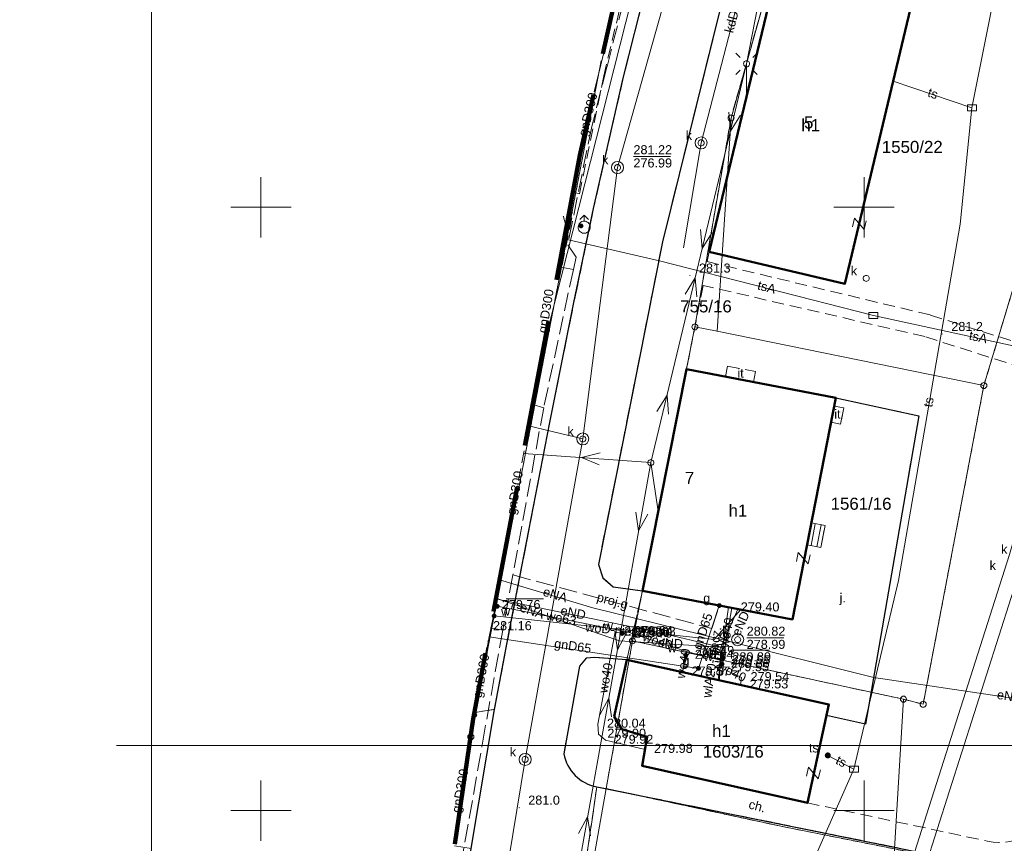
# Model space of a CAD drawing. Extents: x 0 to 6568752, y 0 to 5584302.
# Tile 7 of 58: x 6568230 to 6568312, y 5584097 to 5584166. Entities that reach past the tile are written whole.
import ezdxf
from ezdxf.enums import TextEntityAlignment as Align

# ---------------------------------------------------------------- set-up
doc = ezdxf.new("R2010")
doc.units = 0
doc.header["$PDSIZE"] = 0.75
for name, pattern in [('GAK', [3.5, 2, -0.7, 0.1, -0.7]), ('PRZER1-1', [1, 0.5, -0.5]), ('PRZER2-1', [1.5, 1, -0.5]), ('PRZER3-1', [2, 1.5, -0.5])]:
    doc.linetypes.add(name, pattern=pattern)
doc.layers.get('0').update_dxf_attribs({"linetype": 'CONTINUOUS'})
doc.layers.get('Defpoints').update_dxf_attribs({"linetype": 'CONTINUOUS'})
for name, color, linetype, lineweight in [('EGBS', 7, 'CONTINUOUS', 18), ('EGBU', 7, 'CONTINUOUS', 50), ('EGBU_O', 7, 'CONTINUOUS', 50), ('EGDE', 7, 'CONTINUOUS', 18), ('EGDE_O', 7, 'CONTINUOUS', 18), ('EGPG', 7, 'CONTINUOUS', 18), ('GEPADR_O', 7, 'CONTINUOUS', 18), ('GEPPHC', 7, 'CONTINUOUS', 18), ('GUPPRZ_O', 7, 'CONTINUOUS', 18), ('OTKC', 7, 'CONTINUOUS', 18), ('OTKC_O', 7, 'CONTINUOUS', 18), ('OTKJ', 7, 'CONTINUOUS', 18), ('OTKJ_O', 7, 'CONTINUOUS', 18), ('OTKK', 7, 'CONTINUOUS', 25), ('OTRN', 7, 'CONTINUOUS', 13), ('OTRN_O', 7, 'CONTINUOUS', 13), ('OTZI', 7, 'CONTINUOUS', 18), ('OTZI_O', 7, 'CONTINUOUS', 18), ('ramka sekcji', 7, 'CONTINUOUS', 18), ('siec', 7, 'GAK', 70), ('SUEO', 7, 'CONTINUOUS', 18), ('SUPK', 7, 'CONTINUOUS', 18), ('SUPP', 7, 'CONTINUOUS', 18), ('SUPW', 7, 'CONTINUOUS', 18), ('SUPW_O', 7, 'CONTINUOUS', 18), ('zakres', 6, 'PRZER3-1', 106)]:
    doc.layers.add(name, color=color, linetype=linetype, lineweight=lineweight)
for name, color, linetype, lineweight, true_color in [('EGUG', 7, 'CONTINUOUS', 18, 0x008000), ('SUEP', 1, 'CONTINUOUS', 18, 0xff0000), ('SUEP_O', 1, 'CONTINUOUS', 18, 0xff0000), ('SUGP', 7, 'CONTINUOUS', 18, 0xbfbf00), ('SUGP_O', 7, 'CONTINUOUS', 18, 0xbfbf00), ('SUGU', 7, 'CONTINUOUS', 18, 0xbfbf00), ('SUGU_O', 7, 'CONTINUOUS', 18, 0xbfbf00), ('SUGW', 7, 'CONTINUOUS', 18, 0xbfbf00), ('SUGW_O', 7, 'CONTINUOUS', 18, 0xbfbf00), ('SUKP', 7, 'CONTINUOUS', 18, 0x803300), ('SUKP_O', 7, 'CONTINUOUS', 18, 0x803300), ('SUKS', 7, 'CONTINUOUS', 18, 0x803300), ('SUKS_O', 7, 'CONTINUOUS', 18, 0x803300), ('SUTK', 7, 'CONTINUOUS', 18, 0xff9100), ('SUTK_O', 7, 'CONTINUOUS', 18, 0xff9100), ('SUTP', 7, 'CONTINUOUS', 18, 0xff9100), ('SUTP_O', 7, 'CONTINUOUS', 18, 0xff9100), ('SUWH', 5, 'CONTINUOUS', 18, 0x0000ff), ('SUWP', 5, 'CONTINUOUS', 18, 0x0000ff), ('SUWP_O', 5, 'CONTINUOUS', 18, 0x0000ff), ('SUWW', 5, 'CONTINUOUS', 18, 0x0000ff), ('SUWW_O', 5, 'CONTINUOUS', 18, 0x0000ff)]:
    doc.layers.add(name, color=color, linetype=linetype, lineweight=lineweight, true_color=true_color)
doc.styles.add('Arial', font='arial.ttf')
doc.styles.add('GEO-INFO', font='arial.ttf')
doc.dimstyles.get("Standard").update_dxf_attribs({"dimtxt": 0.18, "dimasz": 0.18, "dimexe": 0.18, "dimexo": 0.0625, "dimgap": 0.09, "dimtad": 0, "dimtih": 1, "dimtoh": 1, "dimdec": 4, "dimzin": 0, "dimdsep": 46, "dimtxsty": 'Standard', "dimcen": 0.09, "dimadec": 0, "dimazin": 0, "dimtfac": 1, "dimtdec": 4, "dimtofl": 0, "dimtmove": 0, "dimatfit": 3, "dimfxl": 0, "dimtolj": 1, "dimtzin": 0, "dimarcsym": 0})

# ---------------------------------------------------------------- blocks, each defined once
blk = doc.blocks.new('D_GSPWPN1')
blk.add_hatch(color=0).paths.add_polyline_path([(-0.045, 0), (-0.043467, -0.011647), (-0.038971, -0.0225), (-0.03182, -0.03182), (-0.0225, -0.038971), (-0.011647, -0.043467), (0, -0.045), (0.011647, -0.043467), (0.0225, -0.038971), (0.03182, -0.03182), (0.038971, -0.0225), (0.043467, -0.011647), (0.045, 0), (0.043467, 0.011647), (0.038971, 0.0225), (0.03182, 0.03182), (0.0225, 0.038971), (0.011647, 0.043467), (0, 0.045), (-0.011647, 0.043467), (-0.0225, 0.038971), (-0.03182, 0.03182), (-0.038971, 0.0225), (-0.043467, 0.011647)])
blk = doc.blocks.new('D_GUPIKP1_3')
at = {"color": 0}
blk.add_lwpolyline([(0.375, -0.25), (-0.375, -0.25), (-0.375, 0.25), (0.375, 0.25)], close=True, dxfattribs=at)
blk = doc.blocks.new('D_GUPWZA1')
blk.add_hatch(color=0).paths.add_polyline_path([(-0.2, 0), (-0.193185, -0.051764), (-0.173205, -0.1), (-0.141421, -0.141421), (-0.1, -0.173205), (-0.051764, -0.193185), (0, -0.2), (0.051764, -0.193185), (0.1, -0.173205), (0.141421, -0.141421), (0.173205, -0.1), (0.193185, -0.051764), (0.2, 0), (0.193185, 0.051764), (0.173205, 0.1), (0.141421, 0.141421), (0.1, 0.173205), (0.051764, 0.193185), (0, 0.2), (-0.051764, 0.193185), (-0.1, 0.173205), (-0.141421, 0.141421), (-0.173205, 0.1), (-0.193185, 0.051764)])
blk = doc.blocks.new('D_GUPIWZ1_1')
at = {"color": 0}
blk.add_lwpolyline([(0, 0.25), (0.064705, 0.241481), (0.125, 0.216506), (0.176777, 0.176777), (0.216506, 0.125), (0.241481, 0.064705), (0.25, 0), (0.241481, -0.064705), (0.216506, -0.125), (0.176777, -0.176777), (0.125, -0.216506), (0.064705, -0.241481), (0, -0.25), (-0.064705, -0.241481), (-0.125, -0.216506), (-0.176777, -0.176777), (-0.216506, -0.125), (-0.241481, -0.064705), (-0.25, 0), (-0.241481, 0.064705), (-0.216506, 0.125), (-0.176777, 0.176777), (-0.125, 0.216506), (-0.064705, 0.241481)], close=True, dxfattribs=at)
blk = doc.blocks.new('D_GUPTST1')
blk.add_hatch(color=0).paths.add_polyline_path([(-0.25, 0), (-0.241481, -0.064705), (-0.216506, -0.125), (-0.176777, -0.176777), (-0.125, -0.216506), (-0.064705, -0.241481), (0, -0.25), (0.064705, -0.241481), (0.125, -0.216506), (0.176777, -0.176777), (0.216506, -0.125), (0.241481, -0.064705), (0.25, 0), (0.241481, 0.064705), (0.216506, 0.125), (0.176777, 0.176777), (0.125, 0.216506), (0.064705, 0.241481), (0, 0.25), (-0.064705, 0.241481), (-0.125, 0.216506), (-0.176777, 0.176777), (-0.216506, 0.125), (-0.241481, 0.064705)])
blk = doc.blocks.new('D_GUPGZA1')
blk.add_hatch(color=0).paths.add_polyline_path([(-0.2, 0), (-0.193185, -0.051764), (-0.173205, -0.1), (-0.141421, -0.141421), (-0.1, -0.173205), (-0.051764, -0.193185), (0, -0.2), (0.051764, -0.193185), (0.1, -0.173205), (0.141421, -0.141421), (0.173205, -0.1), (0.193185, -0.051764), (0.2, 0), (0.193185, 0.051764), (0.173205, 0.1), (0.141421, 0.141421), (0.1, 0.173205), (0.051764, 0.193185), (0, 0.2), (-0.051764, 0.193185), (-0.1, 0.173205), (-0.141421, 0.141421), (-0.173205, 0.1), (-0.193185, 0.051764)])
blk = doc.blocks.new('D_GUPGUT1')
blk.add_hatch(color=0).paths.add_polyline_path([(-0.2, 0), (-0.193185, -0.051764), (-0.173205, -0.1), (-0.141421, -0.141421), (-0.1, -0.173205), (-0.051764, -0.193185), (0, -0.2), (0.051764, -0.193185), (0.1, -0.173205), (0.141421, -0.141421), (0.173205, -0.1), (0.193185, -0.051764), (0.2, 0), (0.193185, 0.051764), (0.173205, 0.1), (0.141421, 0.141421), (0.1, 0.173205), (0.051764, 0.193185), (0, 0.2), (-0.051764, 0.193185), (-0.1, 0.173205), (-0.141421, 0.141421), (-0.173205, 0.1), (-0.193185, 0.051764)])
blk = doc.blocks.new('D_GUPKSD1_1')
at = {"color": 0}
blk.add_lwpolyline([(0, 0.25), (0.064705, 0.241481), (0.125, 0.216506), (0.176777, 0.176777), (0.216506, 0.125), (0.241481, 0.064705), (0.25, 0), (0.241481, -0.064705), (0.216506, -0.125), (0.176777, -0.176777), (0.125, -0.216506), (0.064705, -0.241481), (0, -0.25), (-0.064705, -0.241481), (-0.125, -0.216506), (-0.176777, -0.176777), (-0.216506, -0.125), (-0.241481, -0.064705), (-0.25, 0), (-0.241481, 0.064705), (-0.216506, 0.125), (-0.176777, 0.176777), (-0.125, 0.216506), (-0.064705, 0.241481)], close=True, dxfattribs=at)
blk = doc.blocks.new('D_GUPWDT1')
at = {"color": 0}
for points in [[(-0.353553, 0.646447), (0, 1), (0.353553, 0.646447)], [(0, 0.5), (0, 1)]]:
    blk.add_lwpolyline(points, dxfattribs=at)
blk.add_lwpolyline([(0, 0.5), (0.086824, 0.492404), (0.17101, 0.469846), (0.25, 0.433013), (0.321394, 0.383022), (0.383022, 0.321394), (0.433013, 0.25), (0.469846, 0.17101), (0.492404, 0.086824), (0.5, 0), (0.492404, -0.086824), (0.469846, -0.17101), (0.433013, -0.25), (0.377875, -0.32743), (0.309079, -0.393027), (0.229113, -0.444418), (0.140866, -0.479746), (0.047528, -0.497736), (-0.047528, -0.497736), (-0.140866, -0.479746), (-0.229113, -0.444418), (-0.309079, -0.393027), (-0.377875, -0.32743), (-0.433013, -0.25), (-0.4725, -0.163534), (-0.494911, -0.071157), (-0.499434, 0.023791), (-0.485906, 0.117879), (-0.454816, 0.207708), (-0.407288, 0.290028), (-0.34504, 0.361867), (-0.27032, 0.420627), (-0.185831, 0.464184), (-0.094626, 0.490964)], close=True, dxfattribs=at)
blk = doc.blocks.new('D_GEPPHC1')
at = {"color": 0}
blk.add_lwpolyline([(-0.375, 0.5), (0.375, 0.5), (-0.375, -0.5), (0.375, -0.5)], dxfattribs=at)
blk = doc.blocks.new('D_GEPPGD1_2')
blk.add_hatch(color=0).paths.add_polyline_path([(0, -0.045), (0.013906, -0.042798), (0.02645, -0.036406), (0.036406, -0.02645), (0.042798, -0.013906), (0.045, 0), (0.042798, 0.013906), (0.036406, 0.02645), (0.02645, 0.036406), (0.013906, 0.042798), (0, 0.045), (-0.013906, 0.042798), (-0.02645, 0.036406), (-0.036406, 0.02645), (-0.042798, 0.013906), (-0.045, 0), (-0.042798, -0.013906), (-0.036406, -0.02645), (-0.02645, -0.036406), (-0.013906, -0.042798)])
blk = doc.blocks.new('D_GEPPGD1_1')
at = {"color": 0}
blk.add_lwpolyline([(0, 0.25), (0.077254, 0.237764), (0.146946, 0.202254), (0.202254, 0.146946), (0.237764, 0.077254), (0.25, 0), (0.237764, -0.077254), (0.202254, -0.146946), (0.146946, -0.202254), (0.077254, -0.237764), (0, -0.25), (-0.077254, -0.237764), (-0.146946, -0.202254), (-0.202254, -0.146946), (-0.237764, -0.077254), (-0.25, 0), (-0.237764, 0.077254), (-0.202254, 0.146946), (-0.146946, 0.202254), (-0.077254, 0.237764)], close=True, dxfattribs=at)
blk = doc.blocks.new('D_GUPELA2')
blk.add_hatch(color=0).paths.add_polyline_path([(-0.001087, 0.044987), (0.011881, 0.043403), (0.021281, 0.03965), (0.030065, 0.033482), (0.038133, 0.023893), (0.043117, 0.012881), (0.044986, 0.001113), (0.044323, -0.007777), (0.040557, -0.019497), (0.033417, -0.030138), (0.024849, -0.037517), (0.013788, -0.042836), (0.002013, -0.044955), (-0.00982, -0.043916), (-0.020466, -0.040077), (-0.029541, -0.033946), (-0.036867, -0.025804), (-0.04187, -0.01649), (-0.04461, -0.005909), (-0.044532, 0.006476), (-0.041285, 0.017903), (-0.034764, 0.028574), (-0.024479, 0.03776), (-0.013449, 0.042943)])
at = {"color": 0}
for points in [[(-0.883883, 0.883883), (-0.53033, 0.53033)], [(0.883883, 0.883883), (0.53033, 0.53033)], [(-0.883883, -0.883883), (-0.53033, -0.53033)], [(0.883883, -0.883883), (0.53033, -0.53033)]]:
    blk.add_lwpolyline(points, dxfattribs=at)
blk = doc.blocks.new('D_GUPELA1')
at = {"color": 0}
blk.add_lwpolyline([(0, 0.25), (0.064705, 0.241481), (0.125, 0.216506), (0.176777, 0.176777), (0.216506, 0.125), (0.241481, 0.064705), (0.25, 0), (0.241481, -0.064705), (0.216506, -0.125), (0.176777, -0.176777), (0.125, -0.216506), (0.064705, -0.241481), (0, -0.25), (-0.064705, -0.241481), (-0.125, -0.216506), (-0.176777, -0.176777), (-0.216506, -0.125), (-0.241481, -0.064705), (-0.25, 0), (-0.241481, 0.064705), (-0.216506, 0.125), (-0.176777, 0.176777), (-0.125, 0.216506), (-0.064705, 0.241481)], close=True, dxfattribs=at)
blk = doc.blocks.new('D_GUPISN1')
at = {"color": 0}
blk.add_lwpolyline([(0, 0.25), (0.064705, 0.241481), (0.125, 0.216506), (0.176777, 0.176777), (0.216506, 0.125), (0.241481, 0.064705), (0.25, 0), (0.241481, -0.064705), (0.216506, -0.125), (0.176777, -0.176777), (0.125, -0.216506), (0.064705, -0.241481), (0, -0.25), (-0.064705, -0.241481), (-0.125, -0.216506), (-0.176777, -0.176777), (-0.216506, -0.125), (-0.241481, -0.064705), (-0.25, 0), (-0.241481, 0.064705), (-0.216506, 0.125), (-0.176777, 0.176777), (-0.125, 0.216506), (-0.064705, 0.241481)], close=True, dxfattribs=at)
blk = doc.blocks.new('D_SUEP1')
at = {"color": 0}
blk.add_lwpolyline([(-0.75, -0.5), (0.75, 0), (-0.75, 0.5)], dxfattribs=at)
blk = doc.blocks.new('*D45')
at = {"layer": 'Defpoints', "color": 0, "lineweight": 40}
for p in [(6568647.5, 5584150), (6568650, 5584150), (0, 0)]:
    blk.add_point(p, dxfattribs=at)
at = {"layer": 'ramka sekcji', "color": 0, "lineweight": -2}
blk.add_line((6568649.938, 5584150), (6568647.5, 5584150), dxfattribs=at)
at = {"layer": 'ramka sekcji', "color": 0, "insert": (6568644.106, 5584150), "char_height": 0.75, "attachment_point": 5, "style": 'GEO-INFO'}
blk.add_mtext('\\A1;5584150.0000', dxfattribs=at)
blk = doc.blocks.new('*D46')
at = {"layer": 'Defpoints', "color": 0, "lineweight": 40}
for p in [(6568650, 5584152.5), (6568650, 5584150), (0, 0)]:
    blk.add_point(p, dxfattribs=at)
at = {"layer": 'ramka sekcji', "color": 0, "lineweight": -2}
blk.add_line((6568650, 5584150.062), (6568650, 5584152.5), dxfattribs=at)
at = {"layer": 'ramka sekcji', "color": 0, "insert": (6568650, 5584155.896), "char_height": 0.75, "attachment_point": 5, "rotation": 90, "style": 'GEO-INFO'}
blk.add_mtext('\\A1;6568650.0000', dxfattribs=at)
blk = doc.blocks.new('*D47')
at = {"layer": 'Defpoints', "color": 0, "lineweight": 40}
for p in [(6568250, 5584200), (6568252.5, 5584200), (0, 0)]:
    blk.add_point(p, dxfattribs=at)
at = {"layer": 'ramka sekcji', "color": 0, "lineweight": -2}
blk.add_line((6568250.062, 5584200), (6568252.5, 5584200), dxfattribs=at)
at = {"layer": 'ramka sekcji', "color": 0, "insert": (6568255.894, 5584200), "char_height": 0.75, "attachment_point": 5, "style": 'GEO-INFO'}
blk.add_mtext('\\A1;5584200.0000', dxfattribs=at)
blk = doc.blocks.new('*D48')
at = {"layer": 'Defpoints', "color": 0, "lineweight": 40}
for p in [(6568250, 5584202.5), (6568250, 5584200), (0, 0)]:
    blk.add_point(p, dxfattribs=at)
at = {"layer": 'ramka sekcji', "color": 0, "lineweight": -2}
blk.add_line((6568250, 5584200.062), (6568250, 5584202.5), dxfattribs=at)
at = {"layer": 'ramka sekcji', "color": 0, "insert": (6568250, 5584205.896), "char_height": 0.75, "attachment_point": 5, "rotation": 90, "style": 'GEO-INFO'}
blk.add_mtext('\\A1;6568250.0000', dxfattribs=at)

msp = doc.modelspace()

# ---------------------------------------------------------------- linework, layer by layer
at = {"layer": 'EGBS', "color": 0, "linetype": 'Continuous', "lineweight": 18, "elevation": 10.18}
msp.add_lwpolyline([(6568296.42, 5584121.8), (6568296.77, 5584123.62), (6568295.62898, 5584123.84178), (6568295.27283, 5584122.02544)], close=True, dxfattribs=at)
for points in [[(6568295.95408, 5584123.77859), (6568295.60079, 5584121.96099)], [(6568296.4449, 5584123.68319), (6568296.09141, 5584121.86457)]]:
    msp.add_lwpolyline(points, dxfattribs=at)
at = {"layer": 'EGBU', "color": 0, "linetype": 'Continuous', "lineweight": 50, "elevation": 10.18}
for points in [[(6568287.15, 5584146.3), (6568292.79, 5584169.75), (6568304, 5584167.06), (6568298.41, 5584143.66)], [(6568281.62246, 5584118.2114), (6568285.27826, 5584136.59221), (6568297.66, 5584134.2), (6568294.06, 5584115.84)], [(6568279.27, 5584107.79), (6568280.34, 5584112.5), (6568297.08, 5584108.8), (6568295.3, 5584100.64), (6568281.59, 5584103.71), (6568282.03, 5584106.11), (6568279.91, 5584106.75)]]:
    msp.add_lwpolyline(points, close=True, dxfattribs=at)
at = {"layer": 'EGDE', "color": 0, "linetype": 'Continuous', "elevation": 10.22}
for points in [[(6568313.01263, 5584273.831), (6568310.11, 5584225.76), (6568304.98, 5584210.19), (6568294.18308, 5584175.87843), (6568288.97096, 5584157.39984), (6568285.97392, 5584140.08989), (6568280.79901, 5584114.07121), (6568278.61678, 5584101.82214), (6568277.46122, 5584095.26675), (6568274.3496, 5584077.53529), (6568271.58328, 5584050.08752), (6568268.42617, 5584011.06381), (6568263.9809, 5583958.70246)], [(6568267.26863, 5584105.40437), (6568267.40072, 5584106.10796), (6568278.20212, 5584162.14681)], [(6568278.20212, 5584162.14681), (6568267.40072, 5584106.10796)], [(6568267.37144, 5584106.10953), (6568267.40072, 5584106.10796), (6568267.26863, 5584105.40437)], [(6568267.40072, 5584106.10796), (6568267.37144, 5584106.10953)]]:
    msp.add_lwpolyline(points, dxfattribs=at)
for points in [[(6568361.26341, 5584250.74162), (6568355.87516, 5584228.80739), (6568343.88997, 5584180.27922), (6568337.0279, 5584152.47866), (6568332.74, 5584135.02), (6568328.2783, 5584135.3346), (6568318.08182, 5584100.1005), (6568315.04175, 5584096.21103), (6568312.96342, 5584095.29418), (6568309.21068, 5584095.48584), (6568302.523, 5584096.81978), (6568303.26305, 5584109.23027), (6568304.89857, 5584108.81131), (6568309.92834, 5584135.22816), (6568320.18066, 5584169.23288), (6568329.95, 5584201.67), (6568339.09, 5584229.28), (6568315.28914, 5584237.02736), (6568321.65, 5584256.49), (6568327.03, 5584260.27)], [(6568309.92834, 5584135.22816), (6568287.80878, 5584139.7235), (6568288.97096, 5584157.39984), (6568294.18308, 5584175.87843), (6568320.18066, 5584169.23288)], [(6568288.97096, 5584157.39984), (6568287.80878, 5584139.7235), (6568285.97392, 5584140.08989)], [(6568304.89857, 5584108.81131), (6568303.26305, 5584109.23027), (6568280.79901, 5584114.07121), (6568285.97392, 5584140.08989), (6568287.80878, 5584139.7235), (6568309.92834, 5584135.22816)], [(6568278.61678, 5584101.82214), (6568280.79901, 5584114.07121), (6568303.26305, 5584109.23027), (6568302.523, 5584096.81978), (6568293.22847, 5584098.67016)], [(6568302.13672, 5584090.3243), (6568277.46122, 5584095.26675), (6568278.61678, 5584101.82214), (6568293.22847, 5584098.67016), (6568302.523, 5584096.81978)]]:
    msp.add_lwpolyline(points, close=True, dxfattribs=at)
at = {"layer": 'EGUG', "color": 0, "linetype": 'PRZER1-1', "lineweight": 18, "elevation": 10.08}
msp.add_lwpolyline([(6568285.97392, 5584140.08989), (6568288.97096, 5584157.39984), (6568294.18308, 5584175.87843), (6568304.98, 5584210.19), (6568310.11, 5584225.76), (6568313.96, 5584237.46), (6568315.28914, 5584237.02736), (6568339.09, 5584229.28), (6568329.95, 5584201.67), (6568320.18066, 5584169.23288), (6568309.92834, 5584135.22816), (6568304.89857, 5584108.81131), (6568303.26305, 5584109.23027), (6568280.79901, 5584114.07121)], close=True, dxfattribs=at)
for points in [[(6568367.78222, 5584196.52832), (6568365.45974, 5584156.3753), (6568363.32778, 5584133.24604), (6568332.74, 5584135.02), (6568328.2783, 5584135.3346), (6568318.08182, 5584100.1005), (6568315.04175, 5584096.21103), (6568312.96342, 5584095.29418), (6568309.21068, 5584095.48584), (6568302.523, 5584096.81978), (6568293.22847, 5584098.67016), (6568278.61678, 5584101.82214), (6568280.79901, 5584114.07121), (6568303.26305, 5584109.23027), (6568304.89857, 5584108.81131), (6568309.92834, 5584135.22816), (6568320.18066, 5584169.23288)], [(6568294.18308, 5584175.87843), (6568288.97096, 5584157.39984), (6568285.97392, 5584140.08989), (6568280.79901, 5584114.07121), (6568278.61678, 5584101.82214), (6568293.22847, 5584098.67016), (6568302.523, 5584096.81978), (6568309.21068, 5584095.48584), (6568312.96342, 5584095.29418)], [(6568267.37144, 5584106.10953), (6568267.40072, 5584106.10796), (6568278.20212, 5584162.14681)], [(6568267.37144, 5584106.10953), (6568267.40072, 5584106.10796), (6568278.20212, 5584162.14681)]]:
    msp.add_lwpolyline(points, dxfattribs=at)
at = {"layer": 'GUPPRZ_O', "color": 0, "linetype": 'Continuous', "lineweight": 13, "elevation": 10.8, "flags": 128}
for points in [[(6568280.87941, 5584154.22604), (6568283.95941, 5584154.22604)], [(6568270.34, 5584117.55902), (6568273.42, 5584117.55902)], [(6568290.26964, 5584114.32243), (6568293.34964, 5584114.32243)], [(6568289.08, 5584113.28902), (6568292.16, 5584113.28902)]]:
    msp.add_lwpolyline(points, dxfattribs=at)
at = {"layer": 'OTKC', "color": 0, "linetype": 'PRZER2-1', "lineweight": 18, "elevation": 10.18}
for points in [[(6568315.352, 5584274.78025), (6568311.97, 5584265.56), (6568307.45, 5584252.7), (6568306.94, 5584251.2), (6568304.96, 5584245.52), (6568302.42, 5584238.01), (6568296.52, 5584219.95), (6568294.23, 5584212.49), (6568291.56, 5584203.48), (6568288.79, 5584193.82), (6568286.63, 5584186.06), (6568284.54, 5584178.28), (6568281.93, 5584168.24), (6568280.03, 5584160.7), (6568277.58, 5584149.91), (6568275.95, 5584142.11), (6568273.94, 5584132.16), (6568270.67, 5584115.26), (6568269.36, 5584108.38)], [(6568275.86669, 5584151.25297), (6568276.41, 5584151.12), (6568278.42, 5584160.9), (6568281.09, 5584172.08), (6568282.28, 5584176.5), (6568282.87, 5584179.09), (6568284.44, 5584184.5), (6568284.15696, 5584184.64033)], [(6568292.79, 5584169.75), (6568287.15, 5584146.3), (6568287, 5584145.5), (6568305.5, 5584141.07), (6568328.02, 5584133.92), (6568327.5, 5584132.13), (6568305.05, 5584139.28), (6568286.65, 5584143.53), (6568285.27826, 5584136.59221), (6568281.62246, 5584118.2114), (6568279.2, 5584118.53), (6568278.34, 5584119.3), (6568277.98, 5584120.39), (6568283.29, 5584147.13), (6568291.67, 5584180.99)], [(6568272.49643, 5584133.4807), (6568272.57, 5584133.46), (6568275.85, 5584149.55), (6568275.5551, 5584149.60989)], [(6568271.05636, 5584125.88682), (6568272.25, 5584131.91), (6568272.20078, 5584131.92165)], [(6568269.36, 5584108.38), (6568267.76, 5584108.14), (6568268.81462, 5584114.06552)]]:
    msp.add_lwpolyline(points, dxfattribs=at)
msp.add_lwpolyline([(6568318.19, 5584099.95), (6568315.63, 5584096.54), (6568311.48, 5584095.15), (6568277.84, 5584101.97, -0.31088175), (6568275.11, 5584104.71), (6568276.42, 5584111.96), (6568276.96, 5584112.62), (6568277.69, 5584112.69), (6568280.34, 5584112.5), (6568279.27, 5584107.79), (6568279.91, 5584106.75), (6568282.03, 5584106.11), (6568281.59, 5584103.71), (6568295.3, 5584100.64), (6568310.23, 5584097.46, 0.3518827), (6568316.21, 5584100.62)], format="xyb", close=True, dxfattribs=at)
at = {"layer": 'OTKJ', "color": 0, "linetype": 'PRZER3-1', "lineweight": 18, "elevation": 10.18}
msp.add_lwpolyline([(6568291.67, 5584180.99), (6568283.29, 5584147.13), (6568277.98, 5584120.39), (6568278.34, 5584119.3), (6568279.2, 5584118.53), (6568281.62246, 5584118.2114), (6568280.34, 5584112.5), (6568277.69, 5584112.69), (6568276.96, 5584112.62), (6568276.42, 5584111.96), (6568275.11, 5584104.71, 0.31088175), (6568277.84, 5584101.97), (6568276.89, 5584095.36, 0.47390876), (6568273.31, 5584093.29), (6568269.75, 5584068.54), (6568268.21, 5584056.6), (6568265.58, 5584031.75), (6568261.14, 5583964.74)], format="xyb", dxfattribs=at)
for points in [[(6568255.65102, 5584009.73409), (6568256.04, 5584012.34), (6568257.13, 5584013.77), (6568257.78, 5584015.4), (6568258.09, 5584016.93), (6568259.37, 5584031.88), (6568262.03, 5584058.06), (6568263.02, 5584066.09), (6568263.75, 5584072.07), (6568265.39, 5584083.6), (6568267.42, 5584096.86), (6568269.36, 5584108.38), (6568270.67, 5584115.26), (6568273.94, 5584132.16), (6568275.95, 5584142.11), (6568277.58, 5584149.91), (6568280.03, 5584160.7), (6568281.93, 5584168.24)], [(6568267.68492, 5584108.10834), (6568267.76, 5584108.14), (6568269.36, 5584108.38), (6568267.42, 5584096.86), (6568266.05365, 5584097.07086)], [(6568330.51, 5584084.83), (6568276.89, 5584095.36), (6568277.84, 5584101.97), (6568311.48, 5584095.15), (6568315.63, 5584096.54)]]:
    msp.add_lwpolyline(points, dxfattribs=at)
msp.add_lwpolyline([(6568280.34, 5584112.5), (6568281.62246, 5584118.2114), (6568294.06, 5584115.84), (6568295.27283, 5584122.02544), (6568296.42, 5584121.8), (6568296.77, 5584123.62), (6568295.62898, 5584123.84178), (6568297.26561, 5584132.18862), (6568298.05, 5584132.04), (6568298.31, 5584133.38), (6568297.52865, 5584133.53012), (6568297.66, 5584134.2), (6568304.54, 5584132.71), (6568300.13, 5584107.15), (6568296.87964, 5584107.88151), (6568297.08, 5584108.8)], close=True, dxfattribs=at)
at = {"layer": 'OTKK', "color": 0, "linetype": 'Continuous', "lineweight": 25, "elevation": 10.18}
for points in [[(6568319.98, 5584262.39, 0.21707414), (6568316.12, 5584258.81), (6568300.16, 5584210.29), (6568291.67, 5584180.99), (6568283.29, 5584147.13), (6568277.98, 5584120.39), (6568278.34, 5584119.3), (6568279.2, 5584118.53), (6568281.62246, 5584118.2114)], [(6568280.34, 5584112.5), (6568277.69, 5584112.69), (6568276.96, 5584112.62), (6568276.42, 5584111.96), (6568275.11, 5584104.71, 0.31088175), (6568277.84, 5584101.97), (6568311.48, 5584095.15), (6568315.63, 5584096.54), (6568318.19, 5584099.95), (6568327.5, 5584132.13), (6568328.02, 5584133.92), (6568328.36, 5584135.24), (6568335.42, 5584134.53)]]:
    msp.add_lwpolyline(points, format="xyb", dxfattribs=at)
for points in [[(6568255.81728, 5584012.1978), (6568256.04, 5584012.34), (6568257.13, 5584013.77), (6568257.78, 5584015.4), (6568258.09, 5584016.93), (6568259.37, 5584031.88), (6568262.03, 5584058.06), (6568263.02, 5584066.09), (6568263.75, 5584072.07), (6568265.39, 5584083.6), (6568267.42, 5584096.86), (6568269.36, 5584108.38), (6568270.67, 5584115.26), (6568273.94, 5584132.16), (6568275.95, 5584142.11), (6568277.58, 5584149.91), (6568280.03, 5584160.7), (6568281.93, 5584168.24)], [(6568297.66, 5584134.2), (6568304.54, 5584132.71), (6568300.13, 5584107.15), (6568296.87964, 5584107.88151)]]:
    msp.add_lwpolyline(points, dxfattribs=at)
at = {"layer": 'OTZI', "color": 0, "linetype": 'PRZER2-1', "lineweight": 18, "elevation": 10.1}
for points in [[(6568288.50965, 5584135.96789), (6568288.68, 5584136.83), (6568291, 5584136.38), (6568290.82996, 5584135.5196)], [(6568297.52865, 5584133.53012), (6568298.31, 5584133.38), (6568298.05, 5584132.04), (6568297.26561, 5584132.18862)]]:
    msp.add_lwpolyline(points, dxfattribs=at)
at = {"layer": 'ramka sekcji', "color": 0}
for p, q in [((6568250, 5584150), (6568250, 5584152.5)), ((6568300, 5584150), (6568300, 5584152.5)), ((6568250, 5584150), (6568247.5, 5584150)), ((6568250, 5584150), (6568250, 5584147.5)), ((6568250, 5584150), (6568252.5, 5584150)), ((6568300, 5584150), (6568297.5, 5584150)), ((6568300, 5584150), (6568300, 5584147.5)), ((6568300, 5584150), (6568302.5, 5584150)), ((6568250, 5584100), (6568250, 5584102.5)), ((6568300, 5584100), (6568300, 5584102.5)), ((6568250, 5584100), (6568247.5, 5584100)), ((6568250, 5584100), (6568250, 5584097.5)), ((6568250, 5584100), (6568252.5, 5584100)), ((6568300, 5584100), (6568297.5, 5584100)), ((6568300, 5584100), (6568300, 5584097.5)), ((6568300, 5584100), (6568302.5, 5584100))]:
    msp.add_line(p, q, dxfattribs=at)
at = {"layer": 'siec', "color": 0, "linetype": 'ByBlock', "lineweight": 20}
msp.add_line((6568238.01967, 5584105.39829), (6568734.39713, 5584105.39829), dxfattribs=at)
msp.add_lwpolyline([(6568734.39713, 5584289.91756), (6568240.9245, 5584289.91756), (6568240.9245, 5583920.87902), (6568734.39713, 5583920.87902)], close=True, dxfattribs=at)
at = {"layer": 'SUEP', "linetype": 'Continuous', "lineweight": 18, "elevation": 10.14}
for points in [[(6568276.06979, 5584093.81871), (6568282.32, 5584128.84), (6568290.26, 5584161.9), (6568297.13, 5584197.16), (6568309.51774, 5584232.68092), (6568320.65754, 5584260.99611), (6568324.3283, 5584272.00003)], [(6568290.26, 5584161.9), (6568290.26115, 5584158.94359)], [(6568271.76141, 5584129.60473), (6568282.32, 5584128.84)], [(6568282.32, 5584128.84), (6568282.93378, 5584124.80454)], [(6568288.39275, 5584114.11575), (6568300.80955, 5584111.0388), (6568319.17625, 5584108.29523), (6568323.07725, 5584122.97663)], [(6568269.77452, 5584119.12734), (6568277.52348, 5584116.80921), (6568288.39275, 5584114.11575)], [(6568269.47408, 5584117.54302), (6568282.74319, 5584114.81194), (6568288.13347, 5584113.52981)], [(6568269.48341, 5584117.59222), (6568279.72886, 5584114.07742)], [(6568288.39275, 5584114.11575), (6568289.5373, 5584116.70232)], [(6568288.13347, 5584113.52981), (6568288.39275, 5584114.11575)], [(6568279.72886, 5584114.07742), (6568288.13347, 5584113.52981)], [(6568288.13347, 5584113.52981), (6568288.00474, 5584110.80588)]]:
    msp.add_lwpolyline(points, dxfattribs=at)
at = {"layer": 'SUGP', "color": 0, "linetype": 'PRZER3-1', "lineweight": 18, "elevation": 10.14}
for points in [[(6568286.89151, 5584193.67954), (6568282.31792, 5584175.89795), (6568280.54224, 5584168.9325), (6568278.68322, 5584161.63809), (6568277.42292, 5584156.69295), (6568275.43163, 5584146.90143), (6568276.12329, 5584145.86394), (6568275.90224, 5584144.85442), (6568273.43965, 5584133.39349), (6568270.88652, 5584119.52533), (6568270.04919, 5584114.95443), (6568268.56705, 5584106.73963), (6568266.74292, 5584096.39995)], [(6568275.90224, 5584144.85442), (6568274.69387, 5584145.06841)], [(6568273.43965, 5584133.39349), (6568272.53096, 5584133.6628)], [(6568270.88652, 5584119.52533), (6568287.36892, 5584115.09334), (6568288.0017, 5584116.99511)], [(6568270.04919, 5584114.95443), (6568269.01898, 5584115.14316)]]:
    msp.add_lwpolyline(points, dxfattribs=at)
at = {"layer": 'SUGP', "color": 0, "linetype": 'Continuous', "lineweight": 18, "elevation": 10.14}
for points in [[(6568281.54554, 5584175.49237), (6568277.62641, 5584159.57757)], [(6568270.86622, 5584124.88416), (6568269.60414, 5584117.73527), (6568268.91324, 5584114.38712), (6568267.72947, 5584107.92339), (6568267.27047, 5584105.41694)], [(6568269.60414, 5584117.73527), (6568269.51344, 5584117.7506)], [(6568268.91324, 5584114.38712), (6568286.269, 5584111.78762), (6568288, 5584116.99)]]:
    msp.add_lwpolyline(points, dxfattribs=at)
at = {"layer": 'SUKP', "color": 0, "linetype": 'Continuous', "lineweight": 18, "elevation": 10.14}
for points in [[(6568307.52, 5584246.68), (6568305.49, 5584245.64), (6568298.57, 5584222.08), (6568294.7, 5584208.88), (6568285.86, 5584175.67), (6568279.56, 5584153.3)], [(6568329.71967, 5584200.00489), (6568322.68649, 5584159.52609), (6568312.37167, 5584122.28348), (6568312.05886, 5584121.21045), (6568295.69462, 5584069.91304), (6568288.61341, 5584039.63522), (6568278.51199, 5583996.22529), (6568277.47048, 5583995.37472)], [(6568330.90196, 5584199.79947), (6568323.85869, 5584159.26259), (6568313.52598, 5584121.95539), (6568313.20669, 5584120.86012), (6568296.85228, 5584069.59355), (6568289.78203, 5584039.36259), (6568279.58801, 5583995.55471), (6568278.22952, 5583994.44528)], [(6568285.0302, 5584146.65479), (6568286.48871, 5584155.34082), (6568292.13155, 5584177.09973)], [(6568279.56, 5584153.3), (6568276.68, 5584130.8), (6568271.9, 5584104.24), (6568269.16154, 5584087.59811), (6568267.62, 5584078.23), (6568263.24, 5584046.89), (6568261.30141, 5584029.80677), (6568259.46, 5584013.58)], [(6568272.19322, 5584131.88179), (6568276.68, 5584130.8)]]:
    msp.add_lwpolyline(points, dxfattribs=at)
at = {"layer": 'SUPK', "color": 0, "linetype": 'Continuous', "lineweight": 18, "elevation": 10.14}
for points in [[(6568286.48871, 5584154.84082, -1), (6568286.48871, 5584155.84082, -1)], [(6568279.56, 5584152.8, -1), (6568279.56, 5584153.8, -1)], [(6568276.68, 5584130.3, -1), (6568276.68, 5584131.3, -1)], [(6568289.51964, 5584113.66689, -1), (6568289.51964, 5584114.66689, -1)], [(6568271.9, 5584103.74, -1), (6568271.9, 5584104.74, -1)]]:
    msp.add_lwpolyline(points, format="xyb", close=True, dxfattribs=at)
at = {"layer": 'SUTP', "color": 0, "linetype": 'Continuous', "lineweight": 18, "elevation": 10.14}
for points in [[(6568307.17035, 5584259.42828), (6568307.81232, 5584259.00045), (6568335.97449, 5584247.04938), (6568333.6656, 5584233.6106), (6568326.23043, 5584215.04437), (6568324.92988, 5584204.91983), (6568323.39043, 5584199.51658), (6568318.12328, 5584188.40785), (6568315.30627, 5584179.9389), (6568310.54536, 5584166.25451), (6568308.94136, 5584158.25622), (6568307.97868, 5584148.60907), (6568302.86621, 5584119.06592), (6568299.15252, 5584103.43086)], [(6568302.42365, 5584160.46134), (6568308.94136, 5584158.25622)], [(6568275.1335, 5584147.38671), (6568283.04302, 5584145.57255), (6568300.77273, 5584141.04064), (6568328.39228, 5584135.02605), (6568352.43941, 5584129.95549), (6568361.80246, 5584128.99606), (6568370.85908, 5584126.9826), (6568380.42882, 5584125.50579)], [(6568296.99269, 5584104.56912), (6568299.15252, 5584103.43086)], [(6568290.63555, 5584084.14563), (6568299.15252, 5584103.43086)]]:
    msp.add_lwpolyline(points, dxfattribs=at)
at = {"layer": 'SUWP', "color": 0, "linetype": 'Continuous', "lineweight": 18, "elevation": 10.14}
for points in [[(6568273.43588, 5584138.43467), (6568281.71001, 5584171.15353), (6568282.77534, 5584174.90903), (6568284.84, 5584182.51), (6568293.31425, 5584214.67955), (6568294.10487, 5584217.4912), (6568294.33419, 5584218.28173)], [(6568269.33, 5584116.13), (6568287.57052, 5584114.17496), (6568289.77284, 5584116.65741)], [(6568269.36587, 5584116.9724), (6568269.59, 5584116.93), (6568280.19, 5584114.83), (6568280.43, 5584114.78)], [(6568287.89348, 5584110.83047), (6568288.76516, 5584116.84954)], [(6568288.28, 5584112.42), (6568288.33, 5584112.66), (6568289.02658, 5584116.7997)], [(6568269.20244, 5584116.11063), (6568269.33, 5584116.13)], [(6568280.19, 5584114.83), (6568280.15, 5584114.63), (6568279.93, 5584114.68), (6568279.36, 5584114.8), (6568277.94, 5584107.16), (6568277.97, 5584106.33), (6568278.57, 5584105.83), (6568281.83977, 5584105.07237)], [(6568280.43, 5584114.78), (6568285.28, 5584113.18), (6568288.28, 5584112.42)], [(6568285.28, 5584113.18), (6568285.22, 5584112.87), (6568284.9439, 5584111.48241)], [(6568288.28, 5584112.42), (6568288.22, 5584112.14), (6568288.16, 5584111.84), (6568289.84, 5584111.02), (6568289.75956, 5584110.41802)]]:
    msp.add_lwpolyline(points, dxfattribs=at)
at = {"layer": 'zakres', "color": 0, "ltscale": 7}
msp.add_lwpolyline([(6568419.28314, 5584244.20999), (6568355.04246, 5584262.48696), (6568313.61581, 5584275.31799), (6568306.59555, 5584258.01123), (6568299.2612, 5584234.56823), (6568280.6299, 5584172.98146), (6568276.44824, 5584154.31965), (6568267.58948, 5584107.60505), (6568261.88828, 5584068.50066), (6568256.46359, 5584021.7748), (6568252.69909, 5583965.99225), (6568250.34937, 5583966.23815), (6568248.9828, 5583949.49809), (6568593.23088, 5583926.24598)], dxfattribs=at)

# ---------------------------------------------------------------- block references
at = {"layer": 'EGPG', "color": 0, "linetype": 'Continuous', "lineweight": 18}
for name, p in [('D_GEPPGD1_1', (6568288.97096, 5584157.39984, 10.24)), ('D_GEPPGD1_1', (6568285.97392, 5584140.08989, 10.24)), ('D_GEPPGD1_2', (6568287.80878, 5584139.7235, 10.24)), ('D_GEPPGD1_1', (6568309.92834, 5584135.22816, 10.24)), ('D_GEPPGD1_1', (6568280.79901, 5584114.07121, 10.24)), ('D_GEPPGD1_1', (6568303.26305, 5584109.23027, 10.24)), ('D_GEPPGD1_1', (6568304.89857, 5584108.81131, 10.24)), ('D_GEPPGD1_1', (6568267.40072, 5584106.10796, 10.24)), ('D_GEPPGD1_2', (6568278.61678, 5584101.82214, 10.24)), ('D_GEPPGD1_2', (6568293.22847, 5584098.67016, 10.24))]:
    msp.add_blockref(name, p, dxfattribs=at)
at = {"layer": 'GEPPHC', "color": 0, "linetype": 'Continuous', "lineweight": 18}
for p, rotation in [((6568299.60695, 5584148.63338, 10.24), 76.52698672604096), ((6568294.95831, 5584120.922, 10.24), 78.95992742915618), ((6568295.80352, 5584103.11252, 10.24), 76.82743308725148)]:
    msp.add_blockref('D_GEPPHC1', p, dxfattribs=dict(at, rotation=rotation))
at = {"layer": 'OTRN', "color": 0, "linetype": 'Continuous', "lineweight": 13}
for p in [(6568285.56, 5584144.34, 10.08), (6568306.48, 5584139.5, 10.08), (6568271.41, 5584100.24, 10.08)]:
    msp.add_blockref('D_GSPWPN1', p, dxfattribs=at)
at = {"layer": 'SUEO', "color": 0, "linetype": 'Continuous', "lineweight": 18}
for name, p in [('D_GUPELA2', (6568290.26, 5584161.9, 10.15)), ('D_GUPELA1', (6568290.26, 5584161.9, 10.16))]:
    msp.add_blockref(name, p, dxfattribs=at)
at = {"layer": 'SUEP', "linetype": 'Continuous', "lineweight": 18}
for p, rotation in [((6568289.09236, 5584157.03825, 10.14), 256.4950903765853), ((6568286.75707, 5584147.31475, 10.14), 256.4950903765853), ((6568285.82293, 5584143.42525, 10.14), 76.49509037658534), ((6568283.48764, 5584133.70175, 10.14), 76.49509037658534), ((6568277.33306, 5584129.20119, 10.14), 175.8574584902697), ((6568281.44154, 5584123.91777, 10.14), 259.8810203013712), ((6568279.68461, 5584114.07332, 10.14), 259.8810203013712), ((6568278.70518, 5584108.58538, 10.14), 79.88102029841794), ((6568276.94825, 5584098.74093, 10.14), 79.88102029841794)]:
    msp.add_blockref('D_SUEP1', p, dxfattribs=dict(at, rotation=rotation))
at = {"layer": 'SUGU', "color": 0, "linetype": 'Continuous', "lineweight": 18}
for p in [(6568286.269, 5584111.78762, 10.16), (6568267.72947, 5584107.92339, 10.16)]:
    msp.add_blockref('D_GUPGUT1', p, dxfattribs=at)
at = {"layer": 'SUGW', "color": 0, "linetype": 'Continuous', "lineweight": 18}
msp.add_blockref('D_GUPGZA1', (6568288, 5584116.99, 10.16), dxfattribs=at)
at = {"layer": 'SUKS', "color": 0, "linetype": 'Continuous', "lineweight": 18}
msp.add_blockref('D_GUPKSD1_1', (6568300.17638, 5584144.11159, 10.16), dxfattribs=at)
at = {"layer": 'SUPK', "color": 0, "linetype": 'Continuous', "lineweight": 18}
for p in [(6568308.94136, 5584158.25622, 10.16), (6568300.77273, 5584141.04064, 10.16), (6568299.15252, 5584103.43086, 10.16)]:
    msp.add_blockref('D_GUPIKP1_3', p, dxfattribs=at)
at = {"layer": 'SUPP', "color": 0, "linetype": 'Continuous', "lineweight": 18}
msp.add_blockref('D_GUPISN1', (6568282.32, 5584128.84, 10.16), dxfattribs=at)
at = {"layer": 'SUPW', "color": 0, "linetype": 'Continuous', "lineweight": 18}
for p in [(6568286.48871, 5584155.34082, 10.18), (6568279.56, 5584153.3, 10.18), (6568276.68, 5584130.8, 10.18), (6568289.51964, 5584114.16689, 10.18), (6568271.9, 5584104.24, 10.18)]:
    msp.add_blockref('D_GUPIWZ1_1', p, dxfattribs=at)
at = {"layer": 'SUTK', "color": 0, "linetype": 'Continuous', "lineweight": 18}
msp.add_blockref('D_GUPTST1', (6568296.99269, 5584104.56912, 10.16), dxfattribs=at)
at = {"layer": 'SUWH', "color": 0, "linetype": 'Continuous', "lineweight": 18}
msp.add_blockref('D_GUPWDT1', (6568276.8, 5584148.35, 10.16), dxfattribs=at)
at = {"layer": 'SUWW', "color": 0, "linetype": 'Continuous', "lineweight": 18}
for p in [(6568276.53, 5584148.46, 10.16), (6568269.59, 5584116.93, 10.16), (6568269.33, 5584116.13, 10.16), (6568279.93, 5584114.68, 10.16), (6568285.22, 5584112.87, 10.16), (6568288.33, 5584112.66, 10.16), (6568288.22, 5584112.14, 10.16)]:
    msp.add_blockref('D_GUPWZA1', p, dxfattribs=at)

# ---------------------------------------------------------------- texts
at = {"layer": 'EGBU_O', "color": 0, "linetype": 'Continuous', "lineweight": 0, "style": 'Arial'}
for p in [(6568295.575, 5584156.30975, 10.8), (6568289.54031, 5584124.36539, 10.8), (6568288.175, 5584106.10841, 10.8)]:
    msp.add_text('h1', height=1, dxfattribs=at).set_placement(p, align=Align.CENTER)
at = {"layer": 'EGDE_O', "color": 0, "linetype": 'Continuous', "style": 'Arial'}
for s, p in [('1550/22', (6568303.99472, 5584154.50876, 10.8)), ('755/16', (6568286.89668, 5584141.292, 10.8)), ('1561/16', (6568299.7491, 5584124.93438, 10.8)), ('1603/16', (6568289.15379, 5584104.38627, 10.8))]:
    msp.add_text(s, height=1, dxfattribs=at).set_placement(p, align=Align.CENTER)
at = {"layer": 'GEPADR_O', "color": 0, "linetype": 'Continuous', "lineweight": 0, "style": 'Arial'}
for s, p in [('5', (6568295.02125, 5584156.53129, 10.8)), ('7', (6568285.14111, 5584127.07459, 10.8))]:
    msp.add_text(s, height=1, dxfattribs=at).set_placement(p)
at = {"layer": 'GUPPRZ_O', "color": 0, "linetype": 'Continuous', "lineweight": 0, "style": 'Arial'}
for s, p in [('281.22', (6568280.87941, 5584154.39854, 10.8)), ('276.99', (6568280.87941, 5584153.30354, 10.8)), ('279.76', (6568269.97, 5584116.70652, 10.8)), ('279.40', (6568289.77658, 5584116.50622, 10.8)), ('281.16', (6568269.2424, 5584114.95072, 10.8)), ('279.65', (6568280.11, 5584114.50652, 10.8)), ('281.00', (6568280.68, 5584114.38652, 10.8)), ('279.70', (6568280.9, 5584114.33652, 10.8)), ('279.64', (6568280.94, 5584114.53652, 10.8)), ('279.63', (6568281.18, 5584114.48652, 10.8)), ('280.82', (6568290.26964, 5584114.49493, 10.8)), ('278.99', (6568290.26964, 5584113.39993, 10.8)), ('280.94', (6568285.97, 5584112.57652, 10.8)), ('279.49', (6568286.03, 5584112.88652, 10.8)), ('280.86', (6568288.97, 5584111.84652, 10.8)), ('279.55', (6568289.03, 5584112.12652, 10.8)), ('280.89', (6568289.08, 5584112.36652, 10.8)), ('279.57', (6568285.6939, 5584111.18893, 10.8)), ('279.55', (6568288.91, 5584111.54652, 10.8)), ('279.53', (6568290.50956, 5584110.12454, 10.8)), ('279.54', (6568290.59, 5584110.72652, 10.8)), ('280.04', (6568278.69, 5584106.86652, 10.8)), ('279.90', (6568278.72, 5584106.03652, 10.8)), ('279.92', (6568279.32, 5584105.53652, 10.8)), ('279.98', (6568282.58977, 5584104.77889, 10.8))]:
    msp.add_text(s, height=0.75, dxfattribs=at).set_placement(p)
at = {"layer": 'OTKC_O', "color": 0, "linetype": 'Continuous', "lineweight": 0, "style": 'Arial'}
msp.add_text('ch.', height=0.75, rotation=344.7272855, dxfattribs=at).set_placement((6568291.04358, 5584100.01251, 10.8), align=Align.CENTER)
at = {"layer": 'OTKJ_O', "color": 0, "linetype": 'Continuous', "lineweight": 0, "style": 'Arial'}
msp.add_text('j.', height=0.75, dxfattribs=at).set_placement((6568298.23017, 5584117.26447, 10.8), align=Align.CENTER)
at = {"layer": 'OTRN_O', "color": 0, "linetype": 'Continuous', "lineweight": 0, "style": 'Arial'}
for s, p in [('281.3', (6568286.31, 5584144.59, 10.8)), ('281.2', (6568307.23, 5584139.75, 10.8)), ('281.0', (6568272.16, 5584100.49, 10.8))]:
    msp.add_text(s, height=0.75, dxfattribs=at).set_placement(p)
at = {"layer": 'OTZI_O', "color": 0, "linetype": 'Continuous', "lineweight": 0, "style": 'Arial'}
for p in [(6568289.75483, 5584135.88094, 10.8), (6568297.78781, 5584132.49153, 10.8)]:
    msp.add_text('it', height=0.75, dxfattribs=at).set_placement(p, align=Align.CENTER)
at = {"layer": 'SUEP_O', "linetype": 'Continuous', "lineweight": 0, "style": 'Arial'}
for s, rotation, p in [('eNA', 343.345294, (6568274.2931, 5584117.5372, 10.8)), ('eNA', 341.0649449, (6568272.36598, 5584116.20521, 10.8)), ('eND', 348.3696743, (6568275.81521, 5584116.04022, 10.8)), ('eND', 66.1306192, (6568290.10386, 5584115.35185, 10.8)), ('eND', 356.272157, (6568283.91208, 5584113.51076, 10.8)), ('eND', 66.1306192, (6568288.53149, 5584113.70403, 10.8)), ('eND', 87.2942609, (6568288.36226, 5584112.15399, 10.8)), ('eNA', 351.5041437, (6568311.98389, 5584109.11178, 10.8))]:
    msp.add_text(s, height=0.75, rotation=rotation, dxfattribs=at).set_placement(p, align=Align.CENTER)
at = {"layer": 'SUGP_O', "color": 0, "linetype": 'Continuous', "lineweight": 0, "style": 'Arial'}
for s, rotation, p in [('gnD300', 76.1658063, (6568277.46533, 5584157.61497, 10.8)), ('gnD300', 80.7623597, (6568273.97971, 5584141.34304, 10.8)), ('gnD300', 79.9880621, (6568271.40861, 5584126.2684, 10.8)), ('proj.g', 344.9495979, (6568279.05151, 5584117.02592, 10.8)), ('gnD65', 71.5960546, (6568286.97448, 5584114.74622, 10.8)), ('gnD65', 351.4817065, (6568275.79987, 5584113.27587, 10.8)), ('gnD300', 79.6218274, (6568268.61004, 5584111.10239, 10.8)), ('gnD300', 79.6224285, (6568266.86428, 5584101.5697, 10.8))]:
    msp.add_text(s, height=0.75, rotation=rotation, dxfattribs=at).set_placement(p, align=Align.CENTER)
at = {"layer": 'SUGU_O', "color": 0, "linetype": 'Continuous', "lineweight": 0, "style": 'Arial'}
msp.add_text('g', height=0.75, dxfattribs=at).set_placement((6568285.519, 5584112.03762, 10.8), align=Align.RIGHT)
at = {"layer": 'SUGW_O', "color": 0, "linetype": 'Continuous', "lineweight": 0, "style": 'Arial'}
msp.add_text('g', height=0.75, dxfattribs=at).set_placement((6568287.25, 5584117.24, 10.8), align=Align.RIGHT)
at = {"layer": 'SUKP_O', "color": 0, "linetype": 'Continuous', "lineweight": 0, "style": 'Arial'}
msp.add_text('kdD600', height=0.75, rotation=75.4614772, dxfattribs=at).set_placement((6568289.59421, 5584166.14661, 10.8), align=Align.CENTER)
at = {"layer": 'SUKS_O', "color": 0, "linetype": 'Continuous', "lineweight": 0, "style": 'Arial'}
for p in [(6568299.42638, 5584144.36159, 10.8), (6568310.92861, 5584119.94755, 10.8)]:
    msp.add_text('k', height=0.75, dxfattribs=at).set_placement(p, align=Align.RIGHT)
at = {"layer": 'SUPW_O', "color": 0, "linetype": 'Continuous', "lineweight": 0, "style": 'Arial'}
for p in [(6568285.73871, 5584155.59082, 10.8), (6568278.81, 5584153.55, 10.8), (6568275.93, 5584131.05, 10.8), (6568311.88278, 5584121.28528, 10.8), (6568288.76964, 5584114.41689, 10.8), (6568271.15, 5584104.49, 10.8)]:
    msp.add_text('k', height=0.75, dxfattribs=at).set_placement(p, align=Align.RIGHT)
at = {"layer": 'SUTK_O', "color": 0, "linetype": 'Continuous', "lineweight": 0, "style": 'Arial'}
msp.add_text('ts', height=0.75, dxfattribs=at).set_placement((6568296.24269, 5584104.81912, 10.8), align=Align.RIGHT)
at = {"layer": 'SUTP_O', "color": 0, "linetype": 'Continuous', "lineweight": 0, "style": 'Arial'}
for s, rotation, p in [('ts', 341.3079101, (6568305.58845, 5584159.08078, 10.8)), ('tsA', 345.6615871, (6568291.8352, 5584143.02226, 10.8)), ('tsA', 347.7147343, (6568309.38438, 5584138.88662, 10.8)), ('ts', 80.1821488, (6568305.71162, 5584133.78745, 10.8)), ('ts', 332.2101767, (6568297.93578, 5584103.74036, 10.8))]:
    msp.add_text(s, height=0.75, rotation=rotation, dxfattribs=at).set_placement(p, align=Align.CENTER)
at = {"layer": 'SUWP_O', "color": 0, "linetype": 'Continuous', "lineweight": 0, "style": 'Arial'}
for s, rotation, p in [('wo63', 348.7940527, (6568274.83297, 5584115.59212, 10.8)), ('wo40', 80.4483623, (6568288.9677, 5584114.68115, 10.8)), ('woD-niecz.', 354.5085117, (6568279.44563, 5584114.60821, 10.8)), ('wlA20-niecz.', 81.7661243, (6568287.75219, 5584112.25082, 10.8)), ('wo40', 341.7424365, (6568282.76306, 5584113.7013, 10.8)), ('wo40', 78.746443, (6568285.36979, 5584112.11893, 10.8)), ('wo40', 79.4709349, (6568278.93854, 5584110.92637, 10.8)), ('wo40', 333.9832169, (6568288.87127, 5584111.16626, 10.8))]:
    msp.add_text(s, height=0.75, rotation=rotation, dxfattribs=at).set_placement(p, align=Align.CENTER)
at = {"layer": 'SUWW_O', "color": 0, "linetype": 'Continuous', "lineweight": 0, "style": 'Arial'}
for p in [(6568275.78, 5584148.71, 10.8), (6568270.66154, 5584116.1415, 10.8), (6568279.18, 5584114.93, 10.8), (6568284.47, 5584113.12, 10.8), (6568287.58, 5584112.91, 10.8), (6568287.47, 5584112.39, 10.8)]:
    msp.add_text('w', height=0.75, dxfattribs=at).set_placement(p, align=Align.RIGHT)

# ---------------------------------------------------------------- dimensions: what is measured, and where the dimension line sits
at = {"layer": 'ramka sekcji', "color": 0}
for feature_location, offset, dtype, picture, middle in [((6568250, 5584200), (0, 2.5), 1, '*D48', (6568249.9999999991, 5584205.8956787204)), ((6568250, 5584200), (2.5, 0), 0, '*D47', (6568255.8936323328, 5584200)), ((6568650, 5584150), (0, 2.5), 1, '*D46', (6568649.9999999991, 5584155.8956787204)), ((6568650, 5584150), (-2.5, 0), 0, '*D45', (6568644.1063676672, 5584150))]:
    dim = msp.add_ordinate_dim(feature_location=feature_location, offset=offset, dtype=dtype, origin=(0, 0), dimstyle='Standard', override={"dimtxt": 0.75, "dimtxsty": 'GEO-INFO'}, dxfattribs=at)
    dim.commit()
    dim.dimension.update_dxf_attribs({"geometry": picture, "text_midpoint": middle})

doc.saveas('drawing.dxf')
